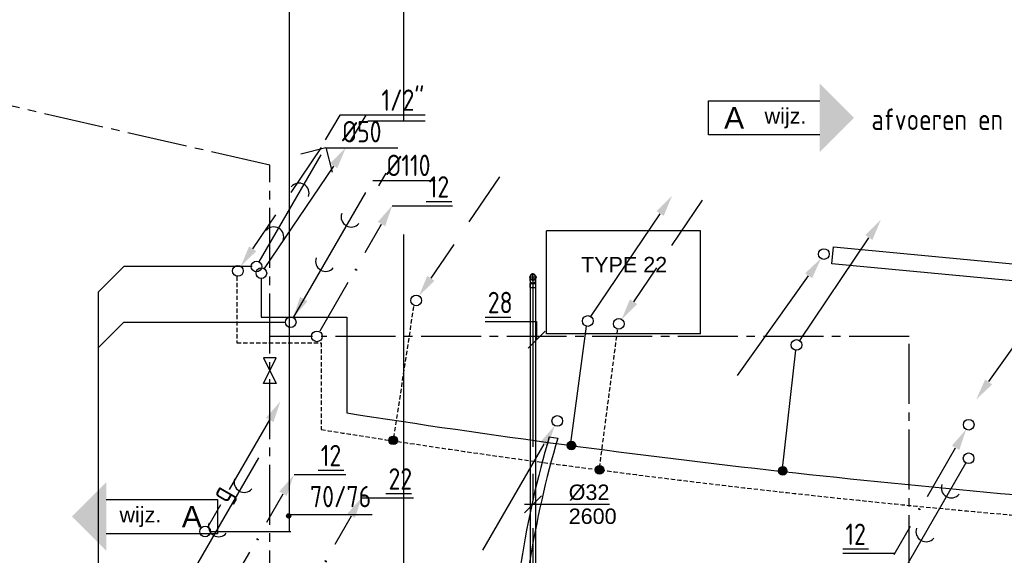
# Model space of a CAD drawing. Extents: x -132501 to 411300, y -42818 to 427495.
# Tile 4 of 256: x -118164 to -112413, y 23499 to 26627. Entities that reach past the tile are written whole.
import ezdxf
from ezdxf.enums import TextEntityAlignment as Align

# ---------------------------------------------------------------- set-up
doc = ezdxf.new("R2010")
doc.units = 0
doc.header["$LTSCALE"] = 50
for name, pattern in [('CENTER', [2, 1.25, -0.25, 0.25, -0.25]), ('CENTER2', [28.575, 19.05, -3.175, 3.175, -3.175]), ('DASHDOT', [300, 250, -25, 0, -25]), ('DASHED', [0.75, 0.5, -0.25]), ('HIDDEN', [9.525, 6.35, -3.175]), ('KWATER', [10, 7, -1, 1, -1])]:
    doc.linetypes.add(name, pattern=pattern)
doc.layers.get('0').update_dxf_attribs({"linetype": 'CONTINUOUS'})
for name, color, linetype in [('52AF', 6, 'CONTINUOUS'), ('53---0--WATERINST', 2, 'CONTINUOUS'), ('53WA', 3, 'DASHDOT'), ('54GA', 3, 'CONTINUOUS'), ('56WD', 1, 'CONTINUOUS'), ('WL------_WOLK', 1, 'CONTINUOUS'), ('WL524---', 90, 'CONTINUOUS'), ('WL524---_D', 153, 'CONTINUOUS'), ('WL524---_HARTLIJN', 8, 'CONTINUOUS'), ('WL570---_TOEVOER', 3, 'CONTINUOUS'), ('WL5911--_D', 2, 'CONTINUOUS'), ('WM524---', 1, 'CONTINUOUS')]:
    doc.layers.add(name, color=color, linetype=linetype)
doc.styles.add('BURO-018', font='ARIAL.TTF', dxfattribs={"height": 63})
doc.styles.add('BURO-025', font='ARIAL.TTF', dxfattribs={"height": 125})
doc.styles.add('ISO18', font='iso', dxfattribs={"width": 0.9, "height": 100})
doc.styles.add('ISO25', font='ISO', dxfattribs={"width": 0.9, "height": 125})
doc.styles.get("Standard").update_dxf_attribs({"font": 'ARIAL.TTF'})

# ---------------------------------------------------------------- blocks, each defined once
blk = doc.blocks.new('CV3')
at = {"color": 2, "linetype": 'Continuous'}
blk.add_line((-434.3, -754.1), (-76.8, -134.9), dxfattribs=at)
blk.add_circle((0, 0), 31.2, dxfattribs=at)
blk.add_solid([(-98.4, -122.4), (-55.1, -147.4), (-14.3, -26.6)], dxfattribs=at)
blk = doc.blocks.new('CVR2')
at = {"color": 2, "linetype": 'HIDDEN'}
blk.add_line((-376.1, -653.4), (-14.8, -27.5), dxfattribs=at)
at = {"color": 2, "linetype": 'Continuous'}
blk.add_circle((0, 0), 31.2, dxfattribs=at)
blk.add_solid([(-355.7, -668.4), (-399, -643.4), (-439.8, -764.1)], dxfattribs=at)
blk = doc.blocks.new('RAD1280')
at = {"color": 3, "linetype": 'Continuous'}
for p, q in [((-577.9, 101.2), (702.1, 101.2)), ((-577.9, 1.2), (-577.9, 101.2)), ((702.1, 101.2), (702.1, 1.2)), ((702.1, 1.2), (-577.9, 1.2))]:
    blk.add_line(p, q, dxfattribs=at)
at = {"linetype": 'Continuous'}
for name, p in [('CV3', (-629.6, 53.5)), ('CVR2', (776.2, 56.5))]:
    blk.add_blockref(name, p, dxfattribs=at)
blk = doc.blocks.new('CV2')
at = {"color": 2, "linetype": 'Continuous'}
blk.add_line((376.1, 653.4), (14.8, 27.5), dxfattribs=at)
blk.add_circle((0, 0), 31.2, dxfattribs=at)
blk.add_solid([(355.7, 668.4), (399, 643.4), (439.8, 764.1)], dxfattribs=at)
blk = doc.blocks.new('CVR3')
at = {"color": 2, "linetype": 'HIDDEN'}
blk.add_line((434.3, 754.1), (76.8, 134.9), dxfattribs=at)
at = {"color": 2, "linetype": 'Continuous'}
blk.add_circle((0, 0), 31.2, dxfattribs=at)
blk.add_solid([(98.4, 122.4), (55.1, 147.4), (14.3, 26.6)], dxfattribs=at)
blk = doc.blocks.new('CIRC1MM')
at = {"color": 2, "linetype": 'Continuous'}
for p, q in [((-0.5, 0), (0.5, 0)), ((-0.49, 0.1), (0.49, 0.1)), ((-0.46, 0.2), (0.46, 0.2)), ((-0.4, 0.3), (0.4, 0.3)), ((-0.3, 0.4), (0.3, 0.4)), ((-0.49, -0.1), (0.49, -0.1)), ((-0.46, -0.2), (0.46, -0.2)), ((-0.4, -0.3), (0.4, -0.3)), ((-0.3, -0.4), (0.3, -0.4))]:
    blk.add_line(p, q, dxfattribs=at)
blk.add_circle((0, 0), 0.5, dxfattribs=at)
blk = doc.blocks.new('wd_wijzigingspijl')
at = {"color": 3}
for p, q in [((4, 2), (17, 2)), ((17, 2), (17, -2)), ((17, -2), (4, -2))]:
    blk.add_line(p, q, dxfattribs=at)
blk.add_solid([(4, 4), (0, 0), (4, -4)], dxfattribs=at)
at = {"color": 1}
blk.add_attdef('T2', text='', height=1.8, dxfattribs=at).set_placement((8, 0), align=Align.MIDDLE)
at = {"color": 3}
blk.add_attdef('T1', text='', height=2.5, dxfattribs=at).set_placement((14, 0), align=Align.MIDDLE)
blk = doc.blocks.new('fywsu')
at = {"layer": '56WD', "color": 1, "linetype": 'Continuous'}
for p, q in [((207408.5, 26069.9), (207321.9, 25926.1)), ((207907.2, 26069.9), (207408.5, 26069.9)), ((207560, 26069.9), (207470.7, 25921.6)), ((207907.2, 26034.9), (207571.4, 26034.9))]:
    blk.add_line(p, q, dxfattribs=at)
at = {"layer": '56WD', "linetype": 'DASHED'}
for p, q in [((206806.9, 25127.7), (206806.9, 24739.8)), ((207838.8, 24952.3), (207719.7, 24167.2)), ((209028.4, 24815.5), (208921.7, 23997.6)), ((206806.9, 24739.8), (207299.3, 24739.8)), ((207299.3, 24739.8), (207299.3, 24232.6))]:
    blk.add_line(p, q, dxfattribs=at)
at = {"layer": '56WD', "linetype": 'Continuous'}
for p, q in [((206949.7, 25112.9), (206949.7, 24889.8)), ((206949.7, 24889.8), (207449.3, 24889.8)), ((207449.3, 24889.8), (207449.3, 24330.4)), ((208847, 24836.3), (208754, 24140.8)), ((210069.2, 24696.5), (209990.1, 23989.1))]:
    blk.add_line(p, q, dxfattribs=at)
at = {"layer": '56WD', "color": 3, "linetype": 'Continuous'}
blk.add_line((208631.5, 24191.1), (208681.5, 24183.7), dxfattribs=at)
at = {"layer": '56WD'}
blk.add_arc((216427.1, 81545.5), 57915.2, 261.082198, 266.157717, dxfattribs=at)
at = {"layer": '56WD', "linetype": 'DASHED'}
blk.add_arc((216427.1, 81545.5), 58035.2, 260.950863, 266.290373, dxfattribs=at)
at = {"layer": '56WD', "color": 3, "linetype": 'Continuous'}
for radius, start, end in [(5785.8, 163.59449, 178.41022), (5735.8, 163.52394, 178.4486)]:
    blk.add_arc((214181.7, 22557), radius, start, end, dxfattribs=at)
at = {"layer": '56WD', "linetype": 'Continuous'}
for name, p, rotation in [('CVR3', (206813, 25159.9), 355.9735882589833), ('CV2', (206950.2, 25146.8), 355.9735882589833), ('CVR3', (207853.8, 24987.4), 355.9735882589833), ('CV2', (208856.4, 24867.3), 355.9735882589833), ('CVR3', (209037.4, 24850.6), 355.9735882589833), ('CV2', (210075.7, 24727.5), 355.9735882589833), ('RAD1280', (210857.3, 25145.6), 354.5596679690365)]:
    blk.add_blockref(name, p, dxfattribs=dict(at, rotation=rotation))
blk.add_blockref('CV3', (208678.3, 24283.2), dxfattribs=at)
at = {"layer": '56WD', "linetype": 'Continuous', "xscale": 50, "yscale": 50, "zscale": 50}
for p in [(207719.9, 24170.2), (208760.7, 24140.4), (208924.3, 23997.7), (209994.9, 23991.7)]:
    blk.add_blockref('CIRC1MM', p, dxfattribs=at)
at = {"layer": 'WL570---_TOEVOER', "xscale": 50, "yscale": 50, "zscale": 50}
blk.add_blockref('wd_wijzigingspijl', (205843.7, 23724.8), dxfattribs=at).add_auto_attribs({'T1': 'A', 'T2': 'wijz.'})
at = {"layer": '56WD', "color": 2, "linetype": 'Continuous', "style": 'ISO25', "width": 0.9}
blk.add_text('1/2"', height=125, dxfattribs=at).set_placement((207651.2, 26095))
blk = doc.blocks.new('KW2')
at = {"color": 2, "linetype": 'Continuous'}
for p, q in [((376.1, 653.4), (280.7, 488.1)), ((180.6, 314.7), (16.7, 30.9))]:
    blk.add_line(p, q, dxfattribs=at)
blk.add_circle((0, 0), 31.2, dxfattribs=at)
blk.add_solid([(355.7, 668.4), (399, 643.4), (439.8, 764.1)], dxfattribs=at)
at = {"color": 2, "linetype": 'Continuous', "style": 'ISO25', "width": 0.9}
blk.add_text('.', height=125, rotation=240, dxfattribs=at).set_placement((228.6, 406.5))
blk = doc.blocks.new('K')
at = {"layer": '53WA', "color": 2, "linetype": 'Continuous'}
for p, q in [((-240.6, -418.7), (-76.8, -134.9)), ((-436.1, -757.4), (-340.7, -592.1))]:
    blk.add_line(p, q, dxfattribs=at)
blk.add_circle((0, 0), 31.2, dxfattribs=at)
blk.add_solid([(-98.4, -122.4), (-55.1, -147.4), (-14.3, -26.6)], dxfattribs=at)
at = {"layer": '53WA', "color": 2, "linetype": 'Continuous', "style": 'ISO25', "width": 0.9}
blk.add_text('.', height=125, rotation=60, dxfattribs=at).set_placement((-288.6, -510.5))
blk = doc.blocks.new('MAATW')
at = {"layer": '53WA', "color": 1, "linetype": 'Continuous'}
for p, q in [((-300, 25), (-150, 25)), ((-300, 0), (0, 0))]:
    blk.add_line(p, q, dxfattribs=at)
at = {"layer": '53WA', "color": 2, "linetype": 'Continuous', "style": 'ISO25', "width": 0.9}
blk.add_text('12', height=125, dxfattribs=at).set_placement((-285.2, 47.6))
blk = doc.blocks.new('L')
at = {"layer": '53WA', "color": 1, "linetype": 'DASHDOT'}
blk.add_line((-50, -50), (50, 50), dxfattribs=at)
blk = doc.blocks.new('W230')
at = {"color": 3}
for p, q in [((0, 0.75), (0, -0.75)), ((0, -0.75), (3, 0.75)), ((3, -0.75), (0, 0.75)), ((3, 0.75), (3, -0.75))]:
    blk.add_line(p, q, dxfattribs=at)
at = {"color": 3, "style": 'ISO18', "width": 0.9, "flags": 3}
blk.add_attdef('CODE', (0.54, -1.07), '', height=1.8, dxfattribs=at)
blk = doc.blocks.new('DAKJE')
at = {"layer": '52AF', "color": 2, "linetype": 'Continuous'}
for p, q in [((259.2, 658.5), (404.5, 696)), ((404.5, 696), (442, 550.8)), ((16.5, 26.6), (377.4, 651.8))]:
    blk.add_line(p, q, dxfattribs=at)
at = {"layer": '52AF', "color": 1, "linetype": 'Continuous'}
blk.add_line((404.5, 693.1), (825, 693.1), dxfattribs=at)
at = {"layer": '52AF', "color": 2, "linetype": 'Continuous'}
blk.add_circle((0, 0), 31.2, dxfattribs=at)
at = {"layer": '52AF', "color": 1}
for centre in [(248.6, 428.4), (100.8, 172.5)]:
    blk.add_arc(centre, 58.9, 340.16915, 139.83085, dxfattribs=at)
at = {"layer": '52AF', "color": 2, "linetype": 'Continuous', "style": 'ISO25', "width": 0.9}
blk.add_text('%%C50', height=125, dxfattribs=at).set_placement((500, 725))
blk = doc.blocks.new('RIOL3')
at = {"layer": '52AF', "color": 2, "linetype": 'Continuous'}
blk.add_line((-16.5, -26.6), (-377.4, -651.8), dxfattribs=at)
blk.add_circle((0, 0), 31.2, dxfattribs=at)
at = {"layer": '52AF', "color": 1}
for centre in [(-100.8, -172.5), (-248.6, -428.4)]:
    blk.add_arc(centre, 58.9, 160.16915, 319.83085, dxfattribs=at)
at = {"layer": '52AF', "color": 2, "linetype": 'Continuous'}
blk.add_solid([(-355.8, -664.3), (-399.1, -639.3), (-439.9, -760)], dxfattribs=at)
blk = doc.blocks.new('*U333')
at = {"color": 2, "ltscale": 10}
for p, q in [((450, 300, -2995), (-450, 300, -2995)), ((-450, -300, -2995), (-450, 300, -2995)), ((450, -300, -2995), (450, 300, -2995)), ((450, -300, -2995), (-450, -300, -2995))]:
    blk.add_line(p, q, dxfattribs=at)
at = {"layer": 'WL5911--_D', "color": 2, "style": 'BURO-025'}
blk.add_attdef('POSNR', text='', height=125, dxfattribs=at).set_placement((0, 0), align=Align.MIDDLE)
blk = doc.blocks.new('*U838')
at = {"color": 0, "ltscale": 10}
for p, q in [((-6.5, 16, -2600), (-21.9, 16, -2600)), ((-6.5, 16, -2600), (-4.4, 16, -2600)), ((-4.4, 16, -2600), (0.6, 16, -2600)), ((0.6, 16, -2600), (6.3, 16, -2600)), ((6.3, 16, -2600), (9.2, 16, -2600)), ((10, 16.8, -2600), (9.2, 16, -2600)), ((32, 16.8, -2600), (10, 16.8, -2600)), ((10, -16.8, -2600), (10, 16.8, -2600)), ((32, -16.8, -2600), (32, 16.8, -2600)), ((-6.5, -16, -2600), (-21.9, -16, -2600)), ((-6.5, -16, -2600), (-4.4, -16, -2600)), ((-4.4, -16, -2600), (0.6, -16, -2600)), ((0.6, -16, -2600), (6.3, -16, -2600)), ((6.3, -16, -2600), (9.2, -16, -2600)), ((10, -16.8, -2600), (9.2, -16, -2600)), ((32, -16.8, -2600), (10, -16.8, -2600))]:
    blk.add_line(p, q, dxfattribs=at)
at = {"layer": 'WL524---_HARTLIJN', "linetype": 'CENTER2'}
for p, q in [((-21.9, 0, -2600), (-6.5, 0, -2600)), ((-6.5, 0, -2600), (9.2, 0, -2600))]:
    blk.add_line(p, q, dxfattribs=at)
at = {"layer": 'WL524---_D', "color": 1, "style": 'BURO-018'}
blk.add_attdef('POSNR', text='', height=90, dxfattribs=at).set_placement((0, 0), align=Align.MIDDLE)
blk = doc.blocks.new('*U839')
at = {"color": 0, "ltscale": 10}
for p, q in [((-16.8, 22.6, -2629), (-16.8, 7.1, -2629)), ((-16, 5.1, -2629), (-16, 6.5, -2629)), ((16, 5.1, -2629), (16, 6.5, -2629)), ((16.8, 22.6, -2629), (16.8, 7.1, -2629))]:
    blk.add_line(p, q, dxfattribs=at)
blk.add_arc((0, 0, -2629), 16.8, 180.18, 180, dxfattribs=at)
at = {"color": 0, "ltscale": 10, "extrusion": (3.35175e-64, 2.73691e-48, -1)}
blk.add_ellipse((0, 7.1, -2629), major_axis=(-16.8, 0), ratio=0.707107, start_param=6.034061, end_param=9.673903, dxfattribs=at)
at = {"color": 0, "ltscale": 10}
blk.add_ellipse((0, 22.6, -2629), major_axis=(-16.8, 0), ratio=0.707107, start_param=3.141593, end_param=6.283185, dxfattribs=at)
at = {"layer": 'WL524---_HARTLIJN', "linetype": 'CENTER2'}
blk.add_line((0, 0, -2629), (0, 6.5, -2629), dxfattribs=at)
at = {"layer": 'WL524---_D', "color": 1, "style": 'BURO-018'}
blk.add_attdef('POSNR', text='', height=90, dxfattribs=at).set_placement((0, 0), align=Align.MIDDLE)
blk = doc.blocks.new('*U840')
at = {"color": 0, "ltscale": 10}
blk.add_circle((0, 0, -2800), 16, dxfattribs=at)
at = {"layer": 'WL524---_HARTLIJN', "linetype": 'CENTER2'}
for p, q in [((-22.4, 0, -2800), (22.4, 0, -2800)), ((0, -22.4, -2800), (0, 22.4, -2800))]:
    blk.add_line(p, q, dxfattribs=at)
blk.add_circle((0, 0, -2800), 0.075, dxfattribs=at)
at = {"layer": 'WL524---_D', "color": 1, "style": 'BURO-018'}
blk.add_attdef('POSNR', text='', height=90, dxfattribs=at).set_placement((0, 0), align=Align.MIDDLE)
blk = doc.blocks.new('*U846')
at = {"color": 0, "ltscale": 10}
for p, q in [((0, 16, -2600), (3043, 16, -2600)), ((0, -16, -2600), (0, 16, -2600)), ((0, -16, -2600), (3043, -16, -2600))]:
    blk.add_line(p, q, dxfattribs=at)
at = {"layer": 'WL524---_HARTLIJN', "linetype": 'CENTER2'}
blk.add_line((0, 0, -2600), (3043, 0, -2600), dxfattribs=at)
at = {"layer": 'WL524---_D', "color": 1, "style": 'BURO-018'}
blk.add_attdef('POSNR', text='', height=90, dxfattribs=at).set_placement((0, 0), align=Align.MIDDLE)
blk = doc.blocks.new('*U853')
at = {"layer": 'WM524---', "color": 0, "ltscale": 10}
for p, q in [((-50, -50), (50, 50)), ((-50, 0), (446.8, 0))]:
    blk.add_line(p, q, dxfattribs=at)
at = {"layer": 'WM524---', "color": 0, "style": 'BURO-018'}
for s, p in [('%%c32', (209.1, 25)), ('2600', (209.1, -115))]:
    blk.add_text(s, height=90, dxfattribs=at).set_placement(p)
blk = doc.blocks.new('ga5ybfdyw')
at = {"layer": '52AF', "color": 6, "linetype": 'Continuous'}
for p, q in [((207783, 218322), (207783, 222519.8)), ((207783, 215416), (207783, 217656.1)), ((206146.3, 217469.8), (205996.3, 217319.8)), ((206896.3, 217469.8), (206146.3, 217469.8)), ((205996.3, 217319.8), (205996.3, 215094.8)), ((206146.3, 217144.8), (205996.3, 216994.8)), ((206146.3, 217144.8), (207090.8, 217144.8))]:
    blk.add_line(p, q, dxfattribs=at)
at = {"layer": '52AF', "color": 1, "linetype": 'Continuous'}
blk.add_line((207600.6, 217973), (207965.1, 217973), dxfattribs=at)
at = {"layer": '52AF', "color": 2, "linetype": 'Continuous'}
for p, q in [((207557.4, 217902.2), (207136.1, 217172.3)), ((206932.4, 216352.2), (206511.1, 215622.3))]:
    blk.add_line(p, q, dxfattribs=at)
blk.add_circle((207121.3, 217144.8), 31.2, dxfattribs=at)
at = {"layer": '52AF', "color": 1}
for centre in [(207474.9, 217759.4), (207325.3, 217500.4), (206849.9, 216209.4), (206700.3, 215950.4)]:
    blk.add_arc(centre, 58.9, 160.16915, 319.83085, dxfattribs=at)
at = {"layer": '52AF', "color": 2, "linetype": 'Continuous'}
blk.add_solid([(207219.7, 217267.2), (207176.4, 217292.2), (207135.5, 217171.5)], dxfattribs=at)
at = {"layer": '53---0--WATERINST', "color": 5, "linetype": 'KWATER'}
for p, q in [((206999.3, 218061.8), (204374.3, 218661.8)), ((206999.3, 215461.8), (206999.3, 218061.8)), ((207249.3, 217061.8), (206999.3, 217061.8)), ((210732.8, 217061.8), (207299.3, 217061.8)), ((210732.8, 213167.5), (210732.8, 217061.8))]:
    blk.add_line(p, q, dxfattribs=at)
at = {"layer": '53WA', "color": 1, "linetype": 'Continuous'}
for p, q in [((207635.7, 217940.7), (207678.6, 218014.9)), ((207912.6, 217850), (208062.6, 217850)), ((207713.4, 217825), (208066.9, 217825)), ((208257.6, 217174.5), (208407.6, 217174.5)), ((208257.6, 217149.5), (208557.6, 217149.5)), ((208557.6, 217149.5), (208557.6, 217042.7)), ((207142.4, 216255.3), (207442.4, 216255.3)), ((207282.2, 216280.3), (207432.2, 216280.3)), ((207537.9, 216118.8), (207837.9, 216118.8)), ((207677.7, 216143.8), (207827.7, 216143.8))]:
    blk.add_line(p, q, dxfattribs=at)
at = {"layer": '54GA', "linetype": 'Continuous'}
for p, q in [((207112.4, 220794.7), (207112.4, 218446.9)), ((207112.4, 218446.9), (207112.4, 215919.8)), ((206652.7, 215921.9), (207121.3, 215921.9))]:
    blk.add_line(p, q, dxfattribs=at)
at = {"layer": '54GA', "color": 2, "linetype": 'Continuous'}
for p, q in [((206764.4, 216167.6), (206998.8, 216573.7)), ((206639.4, 215951.3), (206713.6, 216079.7))]:
    blk.add_line(p, q, dxfattribs=at)
at = {"layer": '54GA', "color": 1, "linetype": 'Continuous'}
blk.add_line((207115.4, 216022), (207597.2, 216022), dxfattribs=at)
at = {"layer": '54GA', "color": 2, "linetype": 'Continuous'}
blk.add_circle((206621.4, 215921.9), 31.2, dxfattribs=at)
blk.add_solid([(206977.2, 216586.2), (207020.5, 216561.2), (207061.3, 216682)], dxfattribs=at)
at = {"layer": '52AF', "color": 2, "linetype": 'Continuous'}
blk.add_blockref('DAKJE', (206921.3, 217469.8), dxfattribs=at)
at = {"layer": '52AF', "color": 6, "linetype": 'Continuous'}
blk.add_blockref('RIOL3', (211080.9, 216349.6), dxfattribs=at)
at = {"layer": '53WA', "color": 2, "linetype": 'Continuous'}
for p in [(207274.3, 217061.8), (206699.3, 215486.8), (207097.5, 215358.4)]:
    blk.add_blockref('KW2', p, dxfattribs=at)
at = {"layer": '53WA', "color": 1, "linetype": 'Continuous'}
for name, p in [('L', (208557.6, 217042.7)), ('K', (211081.3, 216545.9)), ('MAATW', (210646.3, 215795.6))]:
    blk.add_blockref(name, p, dxfattribs=at)
at = {"layer": '53WA', "linetype": 'CENTER', "xscale": 50, "yscale": 50, "zscale": 50, "rotation": 270}
blk.add_blockref('W230', (206999.3, 216936.8), dxfattribs=at)
at = {"layer": '54GA', "color": 2, "linetype": 'Continuous', "xscale": 25, "yscale": 25, "zscale": 25}
blk.add_blockref('CIRC1MM', (207109.5, 216013), dxfattribs=at)
at = {"layer": 'WL524---'}
ref = blk.add_blockref('wd_wijzigingspijl', (210411.2, 218338.2), dxfattribs=dict(at, xscale=50, yscale=50, zscale=50, rotation=180))
ref.add_attrib('T1', 'A', dxfattribs={"layer": '0', "color": 3, "height": 125, "rotation": 360}).set_placement((209711.2, 218338.2), align=Align.MIDDLE)
ref.add_attrib('T2', 'wijz.', dxfattribs={"layer": '0', "color": 1, "height": 90, "rotation": 360}).set_placement((210011.2, 218338.2), align=Align.MIDDLE)
at = {"layer": 'WL524---_D'}
blk.add_blockref('*U840', (208536, 217408.9, 2800), dxfattribs=at)
for name, p, rotation in [('*U839', (208536, 217408.9, 2629), 180), ('*U838', (208536, 217379.9, 2600), 270), ('*U846', (208536, 217369.9, 2600), 270)]:
    blk.add_blockref(name, p, dxfattribs=dict(at, rotation=rotation))
at = {"layer": 'WL5911--_D'}
blk.add_blockref('*U333', (209064.8, 217377.3, 2995), dxfattribs=at)
at = {"layer": 'WM524---'}
blk.add_blockref('*U853', (208536, 216081.1, 2600), dxfattribs=at)
at = {"layer": '52AF', "color": 2, "linetype": 'Continuous', "style": 'ISO25', "width": 0.9}
for s, p in [('afvoeren en water indien niet goed gepositioneerd aanpassen', (210513.3, 218267.2)), ('%%c110', (207679.9, 217998))]:
    blk.add_text(s, height=125, dxfattribs=at).set_placement(p)
at = {"layer": '53WA', "color": 2, "linetype": 'Continuous', "style": 'ISO25', "width": 0.9}
for s, p in [('12', (207927.4, 217872.6)), ('28', (208272.4, 217197.1)), ('12', (207296.9, 216302.9)), ('22', (207692.5, 216166.4))]:
    blk.add_text(s, height=125, dxfattribs=at).set_placement(p)
at = {"layer": '54GA', "color": 1, "linetype": 'Continuous', "style": 'ISO25', "width": 0.9}
blk.add_text('g', height=125, rotation=60, dxfattribs=at).set_placement((206749.3, 216083.3))
at = {"layer": '54GA', "color": 2, "linetype": 'Continuous', "style": 'ISO25', "width": 0.9}
blk.add_text('70/76', height=125, dxfattribs=at).set_placement((207234.4, 216063.6))
at = {"layer": 'WL570---_TOEVOER', "color": 1, "style": 'BURO-018'}
blk.add_text('TYPE 22', height=90, dxfattribs=at).set_placement((208817, 217435.6))

msp = doc.modelspace()

# ---------------------------------------------------------------- block references
at = {"layer": 'WL------_WOLK'}
for name, p in [('ga5ybfdyw', (-323702.0225, -192284.258)), ('fywsu', (-323702.0225, 0))]:
    msp.add_blockref(name, p, dxfattribs=at)

doc.saveas('drawing.dxf')
